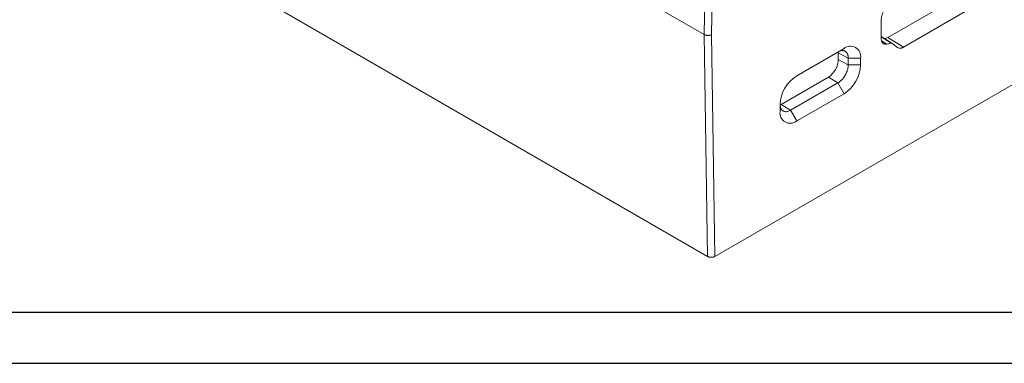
# Model space of a CAD drawing. Header units: millimetres. Extents: x 0 to 420, y 0 to 297.
# Tile 2 of 21: x 100 to 196, y 0 to 34. Entities that reach past the tile are written whole.
import ezdxf

# ---------------------------------------------------------------- set-up
doc = ezdxf.new("R2010")
doc.units = ezdxf.units.MM
doc.layers.add('5', color=7, linetype='Continuous')
doc.layers.add('9', color=7, linetype='Continuous')
doc.layers.add('文字层', color=3, linetype='Continuous', lineweight=25)
doc.styles.add('SLDTEXTSTYLE0', font='TXT', dxfattribs={"width": 0.7, "bigfont": 'bigfont'})
doc.styles.add('SLDTEXTSTYLE1', font='TXT', dxfattribs={"width": 0.7})

# ---------------------------------------------------------------- blocks, each defined once
blk = doc.blocks.new('SW_NOTE_0')
at = {"layer": '文字层', "color": 0, "char_height": 3.5, "attachment_point": 1}
for s, insert, style in [('技术要求：', (0, 4.512), 'SLDTEXTSTYLE0'), ('1.尖角锐边倒钝，去除毛刺飞边；', (0, -0.488), 'SLDTEXTSTYLE0'), ('2.未注圆角半径RX；', (0, -5.488), 'SLDTEXTSTYLE0'), ('3.', (0, -10.488), 'SLDTEXTSTYLE1')]:
    blk.add_mtext(s, dxfattribs=dict(at, insert=insert, style=style))

msp = doc.modelspace()

# ---------------------------------------------------------------- linework, layer by layer
at = {"color": 7, "linetype": 'Continuous', "lineweight": 18}
for p, q in [((166.744, 32.137), (102.586, 69.175)), ((167.074, 10.445), (103.381, 47.215)), ((166.802, 36.016), (166.744, 32.137)), ((167.509, 36.009), (167.451, 32.137)), ((191.349, 35.696), (184.686, 31.85)), ((210.632, 35.182), (167.781, 10.445)), ((186.222, 30.901), (192.885, 34.747)), ((184.053, 33.589), (184.054, 31.728)), ((167.074, 10.445), (166.744, 32.137)), ((167.451, 32.137), (167.781, 10.445)), ((184.054, 31.939), (185.09, 31.281)), ((184.686, 31.85), (186.222, 30.901)), ((184.592, 31.198), (185.018, 31.293)), ((185.09, 31.281), (185.651, 30.869)), ((179.806, 30.427), (175.766, 28.095)), ((175.784, 28.105), (180.409, 30.775)), ((179.806, 30.427), (180.409, 30.775)), ((179.836, 30.425), (179.843, 30.366)), ((180.829, 29.835), (179.843, 30.366)), ((179.843, 30.366), (179.853, 29.699)), ((180.828, 29.174), (179.853, 29.699)), ((180.828, 29.174), (180.829, 29.835)), ((180.828, 29.174), (182.035, 29.174)), ((180.829, 29.835), (182.035, 29.836)), ((182.035, 29.836), (182.035, 29.174)), ((178.88, 27.974), (174.256, 25.305)), ((179.805, 27.403), (178.88, 27.974)), ((175.18, 24.734), (179.805, 27.403)), ((179.805, 27.403), (180.409, 26.357)), ((180.409, 26.357), (175.784, 23.688)), ((174.158, 24.627), (174.158, 25.288)), ((174.256, 25.305), (174.168, 25.272)), ((175.18, 24.734), (174.256, 25.305)), ((175.18, 24.734), (175.784, 23.688))]:
    msp.add_line(p, q, dxfattribs=at)
at = {"color": 8, "linetype": 'Continuous', "lineweight": 18}
for p, q in [((185.018, 31.293), (184.054, 31.898)), ((184.592, 31.198), (184.087, 31.515))]:
    msp.add_line(p, q, dxfattribs=at)
at = {"color": 7, "linetype": 'Continuous', "lineweight": 18}
for centre, radius, start, end in [((181.043, 29.996), 1.004, 350.78596, 129.20329), ((178.504, 29.335), 3.535, 302.60551, 357.39417), ((177.689, 25.128), 3.535, 122.60545, 177.39487), ((175.149, 24.466), 1.004, 170.78596, 309.20329)]:
    msp.add_arc(centre, radius, start, end, dxfattribs=at)
for points, knots in [([(184.957, 35.156), (184.932, 35.14), (184.88, 35.109), (184.801, 35.051), (184.719, 34.983), (184.636, 34.903), (184.552, 34.813), (184.469, 34.71), (184.387, 34.597), (184.31, 34.472), (184.24, 34.337), (184.177, 34.194), (184.125, 34.045), (184.085, 33.892), (184.058, 33.737), (184.055, 33.639), (184.053, 33.589)], [0, 0, 0, 0, 0.053472, 0.109617, 0.168476, 0.230082, 0.294461, 0.361643, 0.431681, 0.504682, 0.580437, 0.658792, 0.739849, 0.823673, 0.910337, 1, 1, 1, 1]), ([(167.451, 32.137), (167.433, 32.128), (167.399, 32.11), (167.342, 32.089), (167.282, 32.072), (167.221, 32.061), (167.161, 32.054), (167.101, 32.052), (167.044, 32.054), (166.99, 32.059), (166.939, 32.067), (166.892, 32.078), (166.848, 32.09), (166.809, 32.105), (166.774, 32.12), (166.754, 32.132), (166.744, 32.137)], [0, 0, 0, 0, 0.0895348, 0.1762852, 0.2602509, 0.3414316, 0.4198269, 0.4954365, 0.5682601, 0.6382975, 0.7055484, 0.7700127, 0.8316901, 0.8905805, 0.9466839, 1, 1, 1, 1]), ([(184.686, 31.85), (184.636, 31.825), (184.537, 31.775), (184.417, 31.75), (184.354, 31.758), (184.334, 31.761)], [0, 0, 0, 0, 0.40369, 0.814154, 1, 1, 1, 1]), ([(184.592, 31.198), (184.573, 31.195), (184.534, 31.188), (184.479, 31.184), (184.426, 31.187), (184.359, 31.198), (184.281, 31.228), (184.202, 31.288), (184.137, 31.37), (184.091, 31.472), (184.06, 31.591), (184.056, 31.682), (184.054, 31.728)], [0, 0, 0, 0, 0.062756, 0.125078, 0.187338, 0.249905, 0.373911, 0.499524, 0.623635, 0.74928, 0.875341, 1, 1, 1, 1]), ([(186.222, 30.901), (186.201, 30.889), (186.159, 30.866), (186.095, 30.839), (186.033, 30.818), (185.97, 30.805), (185.88, 30.794), (185.765, 30.802), (185.689, 30.847), (185.651, 30.869)], [0, 0, 0, 0, 0.098827, 0.197442, 0.296571, 0.396927, 0.499199, 0.749661, 1, 1, 1, 1]), ([(180.829, 29.835), (180.828, 29.863), (180.827, 29.917), (180.819, 29.995), (180.807, 30.069), (180.789, 30.139), (180.766, 30.205), (180.728, 30.293), (180.674, 30.376), (180.604, 30.448), (180.552, 30.486), (180.503, 30.513), (180.452, 30.536), (180.378, 30.557), (180.278, 30.569), (180.149, 30.561), (179.988, 30.521), (179.87, 30.46), (179.806, 30.427)], [0, 0, 0, 0, 0.044625, 0.089175, 0.13368, 0.178162, 0.222634, 0.266905, 0.371155, 0.432156, 0.491125, 0.517815, 0.559868, 0.617227, 0.689874, 0.777825, 0.881129, 1, 1, 1, 1]), ([(179.853, 29.699), (179.855, 29.547), (179.831, 29.383), (179.76, 29.13), (179.73, 29.046), (179.661, 28.88), (179.62, 28.796), (179.396, 28.399), (179.142, 28.125), (178.88, 27.974)], [0, 0, 0, 0, 0.25, 0.25, 0.375, 0.375, 0.5, 0.5, 1, 1, 1, 1]), ([(179.805, 27.403), (179.832, 27.42), (179.887, 27.453), (179.967, 27.511), (180.044, 27.574), (180.117, 27.641), (180.188, 27.711), (180.254, 27.784), (180.317, 27.858), (180.376, 27.935), (180.43, 28.011), (180.481, 28.089), (180.584, 28.26), (180.678, 28.46), (180.754, 28.691), (180.794, 28.85), (180.822, 29.017), (180.826, 29.122), (180.828, 29.174)], [0, 0, 0, 0, 0.05152, 0.10176, 0.150767, 0.198567, 0.245176, 0.290604, 0.334858, 0.377949, 0.419887, 0.460689, 0.500373, 0.684643, 0.750236, 0.833399, 0.916612, 1, 1, 1, 1]), ([(174.158, 25.323), (174.158, 25.295), (174.159, 25.238), (174.168, 25.156), (174.182, 25.078), (174.202, 25.004), (174.227, 24.935), (174.256, 24.873), (174.304, 24.795), (174.368, 24.723), (174.454, 24.66), (174.56, 24.612), (174.691, 24.59), (174.823, 24.601), (174.98, 24.635), (175.095, 24.692), (175.18, 24.734)], [0, 0, 0, 0, 0.046657, 0.093657, 0.141032, 0.188805, 0.236991, 0.285599, 0.328902, 0.428457, 0.496082, 0.572444, 0.695437, 0.786185, 0.841033, 1, 1, 1, 1]), ([(167.074, 10.445), (167.09, 10.436), (167.124, 10.418), (167.184, 10.396), (167.254, 10.377), (167.333, 10.364), (167.42, 10.359), (167.513, 10.363), (167.608, 10.378), (167.701, 10.404), (167.754, 10.431), (167.781, 10.445)], [0, 0, 0, 0, 0.084172, 0.175084, 0.272735, 0.377121, 0.488241, 0.606093, 0.730672, 0.861975, 1, 1, 1, 1])]:
    msp.add_open_spline(points, degree=3, knots=knots, dxfattribs=at)
msp.add_open_spline([(185.018, 31.292), (185.046, 31.299), (185.071, 31.295), (185.09, 31.281)], degree=3, dxfattribs=at)
at = {"layer": '5', "color": 7, "lineweight": 25}
msp.add_line((25, 5), (415, 5), dxfattribs=at)
at = {"layer": '9', "color": 7}
msp.add_line((0, 0), (420, 0), dxfattribs=at)

# ---------------------------------------------------------------- block references
at = {"layer": '文字层'}
msp.add_blockref('SW_NOTE_0', (36.867, 28.864), dxfattribs=at)

doc.saveas('drawing.dxf')
